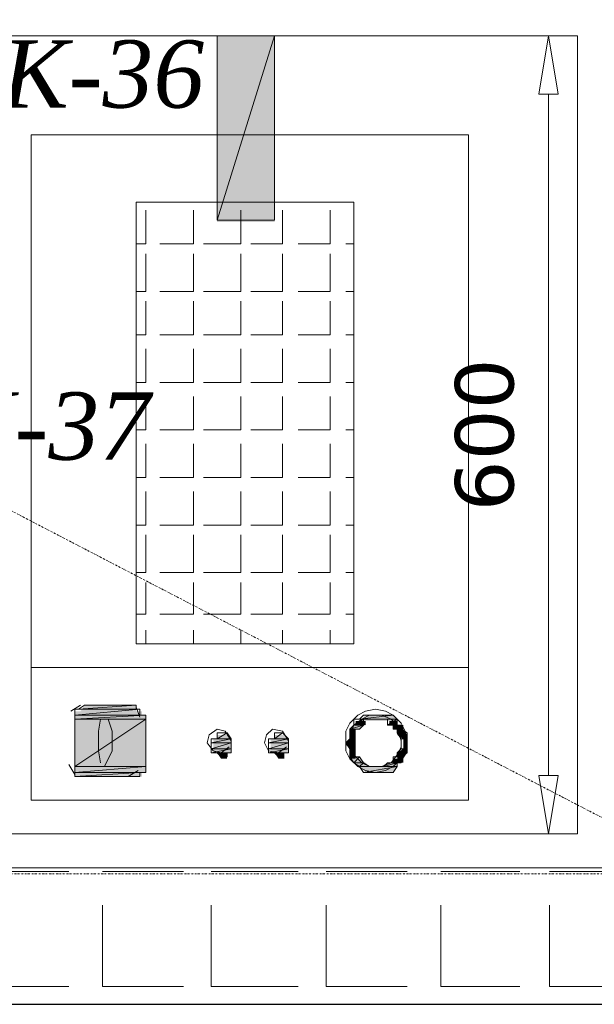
# Model space of a CAD drawing. Header units: millimetres. Extents: x 140304 to 319987, y -10756 to 142544.
# Tile 100 of 203: x 147738 to 148169, y 87578 to 88316. Entities that reach past the tile are written whole.
import ezdxf

# ---------------------------------------------------------------- set-up
doc = ezdxf.new("R2010")
doc.units = ezdxf.units.MM
doc.header["$LTSCALE"] = 10
doc.header["$PDMODE"] = 35
doc.header["$PDSIZE"] = -1000
doc.linetypes.add('DASHDOT', pattern=[1, 0.5, -0.25, 0, -0.25])
doc.layers.get('0').update_dxf_attribs({"linetype": 'CONTINUOUS'})
doc.layers.get('Defpoints').update_dxf_attribs({"color": 253, "linetype": 'CONTINUOUS'})
doc.layers.add('A wall', color=1, linetype='CONTINUOUS', lineweight=15)
doc.layers.add('EQUIPMENT', color=13, linetype='CONTINUOUS', lineweight=18)
doc.layers.add('H', color=7, linetype='CONTINUOUS', lineweight=53, true_color=0x0000d1)
doc.layers.add('hatch', color=7, linetype='CONTINUOUS', lineweight=0, true_color=0x919191)
doc.layers.add('TEXT', color=150, linetype='CONTINUOUS')
doc.styles.get("Standard").update_dxf_attribs({"font": 'verdana.ttf'})
doc.dimstyles.new('LBF 50', dxfattribs={"dimscale": 25, "dimtxt": 1.75, "dimasz": 1.75, "dimexe": 1, "dimexo": 1, "dimgap": 1, "dimtad": 1, "dimdec": 0, "dimrnd": 5, "dimzin": 12, "dimdsep": 46, "dimtxsty": 'Standard', "dimblk": 'CLOSEDBLANK', "dimcen": 0, "dimclrd": 256, "dimclre": 256, "dimclrt": 256, "dimadec": 0, "dimazin": 3, "dimtfac": 1, "dimtdec": 0, "dimtofl": 0, "dimtmove": 0, "dimatfit": 3, "dimldrblk": 'CLOSEDBLANK', "dimfxl": 0.18, "dimtolj": 1, "dimtzin": 0, "dimlwd": -1, "dimlwe": -1, "dimarcsym": 0})

# ---------------------------------------------------------------- blocks, each defined once
blk = doc.blocks.new('_ClosedBlank')
at = {"color": 0, "linetype": 'ByBlock', "lineweight": -2}
for p, q in [((-1, 0.167), (0, 0)), ((-1, 0.167), (-1, -0.167)), ((0, 0), (-1, -0.167))]:
    blk.add_line(p, q, dxfattribs=at)
blk = doc.blocks.new('*D302')
at = {"layer": 'Defpoints', "color": 0, "ltscale": 0.25, "transparency": 16777216}
for p in [(148181.09, 88303.68), (148134.3, 87705.95), (148181.09, 87705.95)]:
    blk.add_point(p, dxfattribs=at)
at = {"layer": 'EQUIPMENT', "ltscale": 0.25, "transparency": 16777216}
for p, q in [((148156.09, 88303.68), (148109.3, 88303.68)), ((148134.3, 88259.93), (148134.3, 87749.7)), ((148156.09, 87705.95), (148109.3, 87705.95))]:
    blk.add_line(p, q, dxfattribs=at)
at = {"layer": 'EQUIPMENT', "ltscale": 0.25, "transparency": 16777216, "xscale": 43.75, "yscale": 43.75, "zscale": 43.75}
for p, rotation in [((148134.3, 88303.68), 90), ((148134.3, 87705.95), 270)]:
    blk.add_blockref('_ClosedBlank', p, dxfattribs=dict(at, rotation=rotation))
at = {"layer": 'EQUIPMENT', "ltscale": 0.25, "transparency": 16777216, "insert": (148086.53, 88004.81), "char_height": 43.75, "attachment_point": 5, "rotation": 90}
blk.add_mtext('\\A1;600', dxfattribs=at)
blk = doc.blocks.new('*D303')
at = {"layer": 'Defpoints', "color": 0, "ltscale": 0.25, "transparency": 16777216}
for p in [(147319.43, 88350.8), (147319.43, 88303.68), (148156.09, 88303.68)]:
    blk.add_point(p, dxfattribs=at)
at = {"layer": 'EQUIPMENT', "ltscale": 0.25, "transparency": 16777216}
for p, q in [((147319.43, 88328.68), (147319.43, 88375.8)), ((148156.09, 88328.68), (148156.09, 88375.8)), ((148112.34, 88350.8), (147363.18, 88350.8))]:
    blk.add_line(p, q, dxfattribs=at)
at = {"layer": 'EQUIPMENT', "ltscale": 0.25, "transparency": 16777216, "xscale": 43.75, "yscale": 43.75, "zscale": 43.75, "rotation": 180}
blk.add_blockref('_ClosedBlank', (147319.43, 88350.8), dxfattribs=at)
at = {"layer": 'EQUIPMENT', "ltscale": 0.25, "transparency": 16777216, "xscale": 43.75, "yscale": 43.75, "zscale": 43.75}
blk.add_blockref('_ClosedBlank', (148156.09, 88350.8), dxfattribs=at)
at = {"layer": 'EQUIPMENT', "ltscale": 0.25, "transparency": 16777216, "insert": (147737.76, 88398.67), "char_height": 43.75, "attachment_point": 5}
blk.add_mtext('\\A1;835', dxfattribs=at)

msp = doc.modelspace()

# ---------------------------------------------------------------- hatches: boundary and pattern name
at = {"layer": 'H', "linetype": 'Continuous'}
for points in [[(147885.97, 88164.27), (147885.97, 88303.68), (147929.02, 88303.68), (147929.02, 88164.27), (147885.97, 88164.27)], [(147783.64, 87797.93), (147786.59, 87802.39), (147825.18, 87802.39), (147825.18, 87797.93), (147783.64, 87797.93)], [(147779.19, 87794.99), (147779.19, 87797.93), (147829.64, 87797.93), (147829.64, 87794.99), (147779.19, 87794.99)], [(147779.19, 87790.53), (147779.19, 87794.99), (147832.58, 87794.99), (147832.58, 87790.53), (147779.19, 87790.53)], [(147992.75, 87790.53), (147997.21, 87794.99), (148017.98, 87794.99), (148020.92, 87790.53), (147992.75, 87790.53)], [(147779.19, 87756.39), (147779.19, 87790.53), (147832.58, 87790.53), (147832.58, 87756.39), (147779.19, 87756.39)], [(147985.35, 87784.56), (147989.81, 87787.5), (147997.21, 87787.5), (147992.75, 87784.56), (147985.35, 87784.56)], [(147989.81, 87787.5), (147989.81, 87790.53), (147997.21, 87790.53), (147997.21, 87787.5), (147989.81, 87787.5)], [(148015.03, 87787.5), (148015.03, 87790.53), (148020.92, 87790.53), (148020.92, 87787.5), (148015.03, 87787.5)], [(148017.98, 87784.56), (148017.98, 87787.5), (148025.38, 87787.5), (148025.38, 87784.56), (148017.98, 87784.56)], [(147885.97, 87777.16), (147885.97, 87780.1), (147893.37, 87780.1), (147896.4, 87777.16), (147885.97, 87777.16)], [(147929.02, 87777.16), (147929.02, 87780.1), (147936.42, 87780.1), (147939.36, 87777.16), (147929.02, 87777.16)], [(147985.35, 87780.1), (147985.35, 87784.56), (147989.81, 87784.56), (147989.81, 87780.1), (147985.35, 87780.1)], [(147985.35, 87777.16), (147985.35, 87780.1), (147989.81, 87780.1), (147989.81, 87777.16), (147985.35, 87777.16)], [(148020.92, 87780.1), (148020.92, 87784.56), (148025.38, 87784.56), (148028.32, 87780.1), (148020.92, 87780.1)], [(148025.38, 87777.16), (148020.92, 87780.1), (148028.32, 87780.1), (148028.32, 87777.16), (148025.38, 87777.16)], [(147883.03, 87772.71), (147883.03, 87777.16), (147896.4, 87777.16), (147896.4, 87772.71), (147883.03, 87772.71)], [(147883.03, 87769.76), (147883.03, 87772.71), (147896.4, 87772.71), (147896.4, 87769.76), (147883.03, 87769.76)], [(147925.99, 87772.71), (147925.99, 87777.16), (147939.36, 87777.16), (147939.36, 87772.71), (147925.99, 87772.71)], [(147925.99, 87769.76), (147925.99, 87772.71), (147939.36, 87772.71), (147939.36, 87769.76), (147925.99, 87769.76)], [(147982.41, 87772.71), (147985.35, 87777.16), (147989.81, 87777.16), (147989.81, 87772.71), (147982.41, 87772.71)], [(147985.35, 87769.76), (147982.41, 87772.71), (147989.81, 87772.71), (147989.81, 87769.76), (147985.35, 87769.76)], [(148025.38, 87772.71), (148025.38, 87777.16), (148028.32, 87777.16), (148028.32, 87772.71), (148025.38, 87772.71)], [(148025.38, 87769.76), (148025.38, 87772.71), (148028.32, 87772.71), (148028.32, 87769.76), (148025.38, 87769.76)], [(147883.03, 87766.74), (147883.03, 87769.76), (147896.4, 87769.76), (147896.4, 87766.74), (147883.03, 87766.74)], [(147888.91, 87762.28), (147885.97, 87766.74), (147893.37, 87766.74), (147893.37, 87762.28), (147888.91, 87762.28)], [(147925.99, 87766.74), (147925.99, 87769.76), (147939.36, 87769.76), (147939.36, 87766.74), (147925.99, 87766.74)], [(147931.96, 87762.28), (147929.02, 87766.74), (147936.42, 87766.74), (147936.42, 87762.28), (147931.96, 87762.28)], [(147985.35, 87766.74), (147985.35, 87769.76), (147989.81, 87769.76), (147989.81, 87766.74), (147985.35, 87766.74)], [(147985.35, 87762.28), (147985.35, 87766.74), (147989.81, 87766.74), (147989.81, 87762.28), (147985.35, 87762.28)], [(148020.92, 87766.74), (148025.38, 87769.76), (148028.32, 87769.76), (148028.32, 87766.74), (148020.92, 87766.74)], [(148020.92, 87762.28), (148020.92, 87766.74), (148028.32, 87766.74), (148025.38, 87762.28), (148020.92, 87762.28)], [(147989.81, 87759.34), (147985.35, 87762.28), (147992.75, 87762.28), (147997.21, 87759.34), (147989.81, 87759.34)], [(147992.75, 87756.39), (147989.81, 87759.34), (147997.21, 87759.34), (148000.15, 87756.39), (147992.75, 87756.39)], [(148010.58, 87756.39), (148015.03, 87759.34), (148020.92, 87759.34), (148020.92, 87756.39), (148010.58, 87756.39)], [(148017.98, 87759.34), (148017.98, 87762.28), (148025.38, 87762.28), (148025.38, 87759.34), (148017.98, 87759.34)], [(147779.19, 87751.94), (147779.19, 87756.39), (147832.58, 87756.39), (147832.58, 87751.94), (147779.19, 87751.94)], [(147779.19, 87748.99), (147779.19, 87751.94), (147829.64, 87751.94), (147829.64, 87748.99), (147779.19, 87748.99)], [(147997.21, 87751.94), (147992.75, 87756.39), (148020.92, 87756.39), (148017.98, 87751.94), (147997.21, 87751.94)]]:
    msp.add_hatch(color=256, dxfattribs=at).paths.add_polyline_path(points)

# ---------------------------------------------------------------- linework, layer by layer
msp.add_lwpolyline([(144273.19, 87578.39), (155534.29, 87578.39)])
at = {"layer": 'A wall', "ltscale": 0.25}
for points in [[(152566.57, 87680.72), (141919.52, 87680.72)], [(141817.19, 87578.39), (152566.57, 87578.39)]]:
    msp.add_lwpolyline(points, dxfattribs=at)
at = {"layer": 'EQUIPMENT', "color": 6, "linetype": 'DASHDOT', "ltscale": 0.25}
msp.add_line((146425.28, 88626.18), (148255.28, 87676.18), dxfattribs=at)
msp.add_lwpolyline([(148255.28, 88626.18), (148255.28, 87676.18), (146425.28, 87676.18), (146425.28, 88626.18)], close=True, dxfattribs=at)
at = {"layer": 'EQUIPMENT'}
for points in [[(148155.87, 88303.68), (147319.43, 88303.68)], [(147885.97, 88165.7), (147929.02, 88303.68)], [(147885.97, 88165.7), (147929.02, 88303.68)], [(147929.02, 88303.68), (147885.97, 88303.68)], [(147885.97, 88303.68), (147885.97, 88165.7)], [(147929.02, 88303.68), (147929.02, 88165.7)], [(148155.87, 87705.95), (148155.87, 88303.68)], [(148074.31, 88229.52), (147746.56, 88229.52)], [(147746.56, 88229.52), (147746.56, 87731.17)], [(148074.31, 87731.17), (148074.31, 88229.52)], [(147988.3, 88179.07), (147825.18, 88179.07)], [(147825.18, 88179.07), (147825.18, 87848.38)], [(147988.3, 87848.38), (147988.3, 88179.07)], [(147832.58, 88147.96), (147832.58, 88173.1)], [(147868.14, 88147.96), (147868.14, 88173.1)], [(147903.79, 88147.96), (147903.79, 88173.1)], [(147934.9, 88147.96), (147934.9, 88173.1)], [(147970.55, 88147.96), (147970.55, 88173.1)], [(147929.02, 88165.7), (147885.97, 88165.7)], [(147832.58, 88147.96), (147825.18, 88147.96)], [(147868.14, 88147.96), (147843, 88147.96)], [(147903.79, 88147.96), (147875.63, 88147.96)], [(147934.9, 88147.96), (147911.19, 88147.96)], [(147970.55, 88147.96), (147946.76, 88147.96)], [(147988.3, 88147.96), (147982.41, 88147.96)], [(147832.58, 88112.31), (147832.58, 88140.47)], [(147868.14, 88112.31), (147868.14, 88140.47)], [(147903.79, 88112.31), (147903.79, 88140.47)], [(147934.9, 88112.31), (147934.9, 88140.47)], [(147970.55, 88112.31), (147970.55, 88140.47)], [(147832.58, 88112.31), (147825.18, 88112.31)], [(147868.14, 88112.31), (147843, 88112.31)], [(147903.79, 88112.31), (147875.63, 88112.31)], [(147934.9, 88112.31), (147911.19, 88112.31)], [(147970.55, 88112.31), (147946.76, 88112.31)], [(147988.3, 88112.31), (147982.41, 88112.31)], [(147832.58, 88079.68), (147832.58, 88104.91)], [(147868.14, 88079.68), (147868.14, 88104.91)], [(147903.79, 88079.68), (147903.79, 88104.91)], [(147934.9, 88079.68), (147934.9, 88104.91)], [(147970.55, 88079.68), (147970.55, 88104.91)], [(147832.58, 88079.68), (147825.18, 88079.68)], [(147868.14, 88079.68), (147843, 88079.68)], [(147903.79, 88079.68), (147875.63, 88079.68)], [(147934.9, 88079.68), (147911.19, 88079.68)], [(147970.55, 88079.68), (147946.76, 88079.68)], [(147988.3, 88079.68), (147982.41, 88079.68)], [(147832.58, 88044.12), (147832.58, 88069.34)], [(147868.14, 88044.12), (147868.14, 88069.34)], [(147903.79, 88044.12), (147903.79, 88069.34)], [(147934.9, 88044.12), (147934.9, 88069.34)], [(147970.55, 88044.12), (147970.55, 88069.34)], [(147832.58, 88044.12), (147825.18, 88044.12)], [(147868.14, 88044.12), (147843, 88044.12)], [(147903.79, 88044.12), (147875.63, 88044.12)], [(147934.9, 88044.12), (147911.19, 88044.12)], [(147970.55, 88044.12), (147946.76, 88044.12)], [(147988.3, 88044.12), (147982.41, 88044.12)], [(147832.58, 88008.55), (147832.58, 88033.69)], [(147868.14, 88008.55), (147868.14, 88033.69)], [(147903.79, 88008.55), (147903.79, 88033.69)], [(147934.9, 88008.55), (147934.9, 88033.69)], [(147970.55, 88008.55), (147970.55, 88033.69)], [(147832.58, 88008.55), (147825.18, 88008.55)], [(147868.14, 88008.55), (147843, 88008.55)], [(147903.79, 88008.55), (147875.63, 88008.55)], [(147934.9, 88008.55), (147911.19, 88008.55)], [(147970.55, 88008.55), (147946.76, 88008.55)], [(147988.3, 88008.55), (147982.41, 88008.55)], [(147832.58, 87972.9), (147832.58, 87998.13)], [(147868.14, 87972.9), (147868.14, 87998.13)], [(147903.79, 87972.9), (147903.79, 87998.13)], [(147934.9, 87972.9), (147934.9, 87998.13)], [(147970.55, 87972.9), (147970.55, 87998.13)], [(147832.58, 87972.9), (147825.18, 87972.9)], [(147868.14, 87972.9), (147843, 87972.9)], [(147903.79, 87972.9), (147875.63, 87972.9)], [(147934.9, 87972.9), (147911.19, 87972.9)], [(147970.55, 87972.9), (147946.76, 87972.9)], [(147988.3, 87972.9), (147982.41, 87972.9)], [(147832.58, 87937.34), (147832.58, 87962.56)], [(147868.14, 87937.34), (147868.14, 87962.56)], [(147903.79, 87937.34), (147903.79, 87962.56)], [(147934.9, 87937.34), (147934.9, 87962.56)], [(147970.55, 87937.34), (147970.55, 87962.56)], [(147832.58, 87937.34), (147825.18, 87937.34)], [(147868.14, 87937.34), (147843, 87937.34)], [(147903.79, 87937.34), (147875.63, 87937.34)], [(147934.9, 87937.34), (147911.19, 87937.34)], [(147970.55, 87937.34), (147946.76, 87937.34)], [(147988.3, 87937.34), (147982.41, 87937.34)], [(147832.58, 87901.77), (147832.58, 87929.94)], [(147868.14, 87901.77), (147868.14, 87929.94)], [(147903.79, 87901.77), (147903.79, 87929.94)], [(147934.9, 87901.77), (147934.9, 87929.94)], [(147970.55, 87901.77), (147970.55, 87929.94)], [(147832.58, 87901.77), (147825.18, 87901.77)], [(147868.14, 87901.77), (147843, 87901.77)], [(147903.79, 87901.77), (147875.63, 87901.77)], [(147934.9, 87901.77), (147911.19, 87901.77)], [(147970.55, 87901.77), (147946.76, 87901.77)], [(147988.3, 87901.77), (147982.41, 87901.77)], [(147832.58, 87870.58), (147832.58, 87894.29)], [(147868.14, 87870.58), (147868.14, 87894.29)], [(147903.79, 87870.58), (147903.79, 87894.29)], [(147934.9, 87870.58), (147934.9, 87894.29)], [(147970.55, 87870.58), (147970.55, 87894.29)], [(147832.58, 87870.58), (147825.18, 87870.58)], [(147868.14, 87870.58), (147843, 87870.58)], [(147903.79, 87870.58), (147875.63, 87870.58)], [(147934.9, 87870.58), (147911.19, 87870.58)], [(147970.55, 87870.58), (147946.76, 87870.58)], [(147988.3, 87870.58), (147982.41, 87870.58)], [(147832.58, 87848.38), (147832.58, 87858.72)], [(147868.14, 87848.38), (147868.14, 87858.72)], [(147903.79, 87848.38), (147903.79, 87858.72)], [(147934.9, 87848.38), (147934.9, 87858.72)], [(147970.55, 87848.38), (147970.55, 87858.72)], [(147825.18, 87848.38), (147988.3, 87848.38)], [(147746.56, 87830.55), (148074.31, 87830.55)], [(147783.64, 87802.39), (147776.24, 87797.93)], [(147782.13, 87799.36), (147825.18, 87802.39)], [(147782.13, 87799.36), (147825.18, 87802.39)], [(147786.59, 87802.39), (147782.13, 87799.36)], [(147825.18, 87802.39), (147786.59, 87802.39)], [(147822.24, 87802.39), (147786.59, 87802.39)], [(147786.59, 87802.39), (147822.24, 87802.39)], [(147822.24, 87802.39), (147786.59, 87802.39)], [(147786.59, 87802.39), (147825.18, 87802.39)], [(147822.24, 87802.39), (147786.59, 87802.39)], [(147825.18, 87802.39), (147822.24, 87802.39)], [(147825.18, 87802.39), (147825.18, 87799.36)], [(147779.19, 87794.99), (147828.12, 87799.36)], [(147779.19, 87794.99), (147828.12, 87799.36)], [(147828.12, 87799.36), (147779.19, 87799.36)], [(147779.19, 87799.36), (147779.19, 87794.99)], [(147828.12, 87799.36), (147779.19, 87799.36)], [(147779.19, 87799.36), (147782.13, 87799.36)], [(147779.19, 87799.36), (147828.12, 87799.36)], [(147828.12, 87799.36), (147779.19, 87799.36)], [(147779.19, 87791.96), (147832.58, 87794.99)], [(147779.19, 87791.96), (147832.58, 87794.99)], [(147832.58, 87794.99), (147779.19, 87794.99)], [(147779.19, 87794.99), (147779.19, 87791.96)], [(147832.58, 87794.99), (147779.19, 87794.99)], [(147779.19, 87794.99), (147832.58, 87794.99)], [(147779.19, 87794.99), (147832.58, 87794.99)], [(147832.58, 87794.99), (147779.19, 87794.99)], [(147828.12, 87794.99), (147779.19, 87794.99)], [(147779.19, 87794.99), (147828.12, 87794.99)], [(147828.12, 87794.99), (147779.19, 87794.99)], [(147779.19, 87794.99), (147832.58, 87794.99)], [(147828.12, 87794.99), (147779.19, 87794.99)], [(147782.13, 87799.36), (147828.12, 87799.36)], [(147828.12, 87799.36), (147782.13, 87799.36)], [(147782.13, 87799.36), (147828.12, 87799.36)], [(147828.12, 87799.36), (147782.13, 87799.36)], [(147782.13, 87799.36), (147828.12, 87799.36)], [(147825.18, 87799.36), (147782.13, 87799.36)], [(147782.13, 87799.36), (147825.18, 87799.36)], [(147825.18, 87799.36), (147782.13, 87799.36)], [(147782.13, 87799.36), (147828.12, 87799.36)], [(147825.18, 87799.36), (147782.13, 87799.36)], [(147828.12, 87793.47), (147825.18, 87800.87)], [(147828.12, 87799.36), (147825.18, 87799.36)], [(147828.12, 87799.36), (147828.12, 87794.99)], [(147828.12, 87799.36), (147828.12, 87799.36)], [(147828.12, 87799.36), (147828.12, 87799.36)], [(147832.58, 87794.99), (147828.12, 87794.99)], [(147832.58, 87794.99), (147832.58, 87791.96)], [(147832.58, 87794.99), (147832.58, 87794.99)], [(147832.58, 87794.99), (147832.58, 87794.99)], [(147991.32, 87794.99), (147985.35, 87789.02)], [(147997.21, 87797.93), (147991.32, 87794.99)], [(147992.75, 87791.96), (148017.98, 87794.99)], [(147992.75, 87791.96), (148017.98, 87794.99)], [(147995.69, 87794.99), (147992.75, 87791.96)], [(148000.15, 87794.99), (147994.27, 87791.96)], [(148017.98, 87794.99), (147995.69, 87794.99)], [(148017.98, 87794.99), (147995.69, 87794.99)], [(147995.69, 87794.99), (148010.58, 87794.99)], [(147995.69, 87794.99), (148010.58, 87794.99)], [(148000.15, 87794.99), (147995.69, 87794.99)], [(148004.61, 87799.36), (147997.21, 87797.93)], [(148010.58, 87794.99), (148000.15, 87794.99)], [(148010.58, 87794.99), (148000.15, 87794.99)], [(148000.15, 87794.99), (148006.12, 87794.99)], [(148000.15, 87794.99), (148006.12, 87794.99)], [(148003.18, 87794.99), (148000.15, 87794.99)], [(148009.06, 87794.99), (148000.15, 87794.99)], [(148006.12, 87794.99), (148003.18, 87794.99)], [(148012.01, 87797.93), (148004.61, 87799.36)], [(148006.12, 87794.99), (148010.58, 87794.99)], [(148016.46, 87791.96), (148009.06, 87794.99)], [(148010.58, 87794.99), (148017.98, 87794.99)], [(148017.98, 87794.99), (148012.01, 87797.93)], [(148017.98, 87794.99), (148020.92, 87791.96)], [(148023.95, 87789.02), (148017.98, 87794.99)], [(147779.19, 87756.39), (147832.58, 87791.96)], [(147779.19, 87756.39), (147832.58, 87791.96)], [(147832.58, 87791.96), (147779.19, 87791.96)], [(147779.19, 87791.96), (147779.19, 87756.39)], [(147832.58, 87791.96), (147779.19, 87791.96)], [(147779.19, 87791.96), (147779.19, 87756.39)], [(147798.44, 87791.96), (147797.01, 87783.05)], [(147804.41, 87791.96), (147798.44, 87791.96)], [(147807.35, 87783.05), (147804.41, 87791.96)], [(147832.58, 87791.96), (147832.58, 87756.39)], [(147832.58, 87756.39), (147832.58, 87791.96)], [(147985.35, 87789.02), (147982.41, 87783.05)], [(147985.35, 87784.56), (147995.69, 87787.5)], [(147985.35, 87784.56), (147995.69, 87787.5)], [(147988.3, 87787.5), (147985.35, 87784.56)], [(147988.3, 87787.5), (147985.35, 87780.1)], [(147988.3, 87787.5), (147995.69, 87791.96)], [(147988.3, 87787.5), (147995.69, 87791.96)], [(147995.69, 87791.96), (147988.3, 87791.96)], [(147988.3, 87791.96), (147988.3, 87787.5)], [(147995.69, 87791.96), (147988.3, 87791.96)], [(147988.3, 87791.96), (148000.15, 87791.96)], [(147988.3, 87791.96), (148000.15, 87791.96)], [(147992.75, 87791.96), (147988.3, 87791.96)], [(147994.27, 87791.96), (147988.3, 87787.5)], [(147995.69, 87787.5), (147988.3, 87787.5)], [(147988.3, 87787.5), (147995.69, 87787.5)], [(147995.69, 87787.5), (147988.3, 87787.5)], [(147995.69, 87787.5), (147988.3, 87787.5)], [(147988.3, 87787.5), (147995.69, 87787.5)], [(147995.69, 87787.5), (147988.3, 87787.5)], [(148000.15, 87791.96), (147992.75, 87791.96)], [(148003.18, 87791.96), (147992.75, 87791.96)], [(147992.75, 87791.96), (148003.18, 87791.96)], [(148003.18, 87791.96), (147992.75, 87791.96)], [(147992.75, 87791.96), (148000.15, 87791.96)], [(147992.75, 87791.96), (148020.92, 87791.96)], [(148020.92, 87791.96), (147992.75, 87791.96)], [(148020.92, 87791.96), (147992.75, 87791.96)], [(147992.75, 87791.96), (148020.92, 87791.96)], [(148020.92, 87791.96), (147992.75, 87791.96)], [(147995.69, 87787.5), (147992.75, 87784.56)], [(147995.69, 87791.96), (147995.69, 87787.5)], [(148000.15, 87791.96), (147995.69, 87791.96)], [(147995.69, 87787.5), (147995.69, 87787.5)], [(148000.15, 87791.96), (148003.18, 87791.96)], [(148020.92, 87791.96), (148006.12, 87791.96)], [(148006.12, 87791.96), (148010.58, 87791.96)], [(148020.92, 87791.96), (148010.58, 87791.96)], [(148010.58, 87791.96), (148013.52, 87791.96)], [(148020.92, 87791.96), (148010.58, 87791.96)], [(148010.58, 87791.96), (148020.92, 87791.96)], [(148010.58, 87791.96), (148020.92, 87791.96)], [(148013.52, 87787.5), (148020.92, 87791.96)], [(148013.52, 87787.5), (148020.92, 87791.96)], [(148020.92, 87791.96), (148013.52, 87791.96)], [(148013.52, 87791.96), (148013.52, 87787.5)], [(148020.92, 87791.96), (148013.52, 87791.96)], [(148013.52, 87791.96), (148020.92, 87791.96)], [(148013.52, 87791.96), (148020.92, 87791.96)], [(148017.98, 87787.5), (148013.52, 87787.5)], [(148013.52, 87787.5), (148017.98, 87787.5)], [(148020.92, 87787.5), (148013.52, 87787.5)], [(148020.92, 87787.5), (148016.46, 87791.96)], [(148017.98, 87784.56), (148023.95, 87787.5)], [(148017.98, 87784.56), (148023.95, 87787.5)], [(148023.95, 87787.5), (148017.98, 87787.5)], [(148017.98, 87787.5), (148017.98, 87784.56)], [(148023.95, 87787.5), (148017.98, 87787.5)], [(148017.98, 87787.5), (148020.92, 87787.5)], [(148020.92, 87791.96), (148020.92, 87787.5)], [(148020.92, 87791.96), (148020.92, 87791.96)], [(148020.92, 87791.96), (148020.92, 87791.96)], [(148020.92, 87791.96), (148020.92, 87791.96)], [(148020.92, 87787.5), (148023.95, 87787.5)], [(148023.95, 87775.65), (148020.92, 87787.5)], [(148026.89, 87783.05), (148023.95, 87789.02)], [(148023.95, 87787.5), (148023.95, 87784.56)], [(147797.01, 87783.05), (147797.01, 87775.65)], [(147807.35, 87775.65), (147807.35, 87783.05)], [(147880.08, 87780.1), (147878.57, 87774.22)], [(147885.97, 87784.56), (147880.08, 87780.1)], [(147891.94, 87783.05), (147885.97, 87784.56)], [(147885.97, 87777.16), (147893.37, 87781.62)], [(147885.97, 87777.16), (147893.37, 87781.62)], [(147893.37, 87781.62), (147885.97, 87781.62)], [(147885.97, 87781.62), (147885.97, 87777.16)], [(147893.37, 87781.62), (147885.97, 87781.62)], [(147885.97, 87781.62), (147888.91, 87781.62)], [(147885.97, 87781.62), (147893.37, 87781.62)], [(147893.37, 87781.62), (147885.97, 87781.62)], [(147888.91, 87781.62), (147893.37, 87781.62)], [(147888.91, 87781.62), (147888.91, 87781.62)], [(147888.91, 87781.62), (147888.91, 87781.62)], [(147888.91, 87781.62), (147893.37, 87781.62)], [(147893.37, 87781.62), (147888.91, 87781.62)], [(147896.4, 87775.65), (147891.94, 87783.05)], [(147893.37, 87781.62), (147896.4, 87777.16)], [(147893.37, 87781.62), (147893.37, 87781.62)], [(147923.05, 87780.1), (147921.54, 87774.22)], [(147927.51, 87784.56), (147923.05, 87780.1)], [(147934.9, 87783.05), (147927.51, 87784.56)], [(147929.02, 87777.16), (147934.9, 87781.62)], [(147929.02, 87777.16), (147934.9, 87781.62)], [(147934.9, 87781.62), (147929.02, 87781.62)], [(147929.02, 87781.62), (147929.02, 87777.16)], [(147934.9, 87781.62), (147929.02, 87781.62)], [(147929.02, 87781.62), (147931.96, 87781.62)], [(147929.02, 87781.62), (147934.9, 87781.62)], [(147934.9, 87781.62), (147929.02, 87781.62)], [(147931.96, 87781.62), (147934.9, 87781.62)], [(147931.96, 87781.62), (147931.96, 87781.62)], [(147931.96, 87781.62), (147931.96, 87781.62)], [(147931.96, 87781.62), (147934.9, 87781.62)], [(147934.9, 87781.62), (147931.96, 87781.62)], [(147939.36, 87775.65), (147934.9, 87783.05)], [(147934.9, 87781.62), (147939.36, 87777.16)], [(147934.9, 87781.62), (147934.9, 87781.62)], [(147982.41, 87783.05), (147982.41, 87775.65)], [(147985.35, 87781.62), (147985.35, 87784.56)], [(147985.35, 87784.56), (147985.35, 87781.62)], [(147992.75, 87784.56), (147985.35, 87784.56)], [(147985.35, 87784.56), (147992.75, 87784.56)], [(147992.75, 87784.56), (147985.35, 87784.56)], [(147985.35, 87784.56), (147988.3, 87784.56)], [(147985.35, 87784.56), (147992.75, 87784.56)], [(147992.75, 87784.56), (147985.35, 87784.56)], [(147992.75, 87784.56), (147985.35, 87784.56)], [(147985.35, 87784.56), (147992.75, 87784.56)], [(147992.75, 87784.56), (147985.35, 87784.56)], [(147985.35, 87777.16), (147985.35, 87781.62)], [(147985.35, 87781.62), (147985.35, 87777.16)], [(147985.35, 87781.62), (147988.3, 87781.62)], [(147988.3, 87781.62), (147985.35, 87781.62)], [(147988.3, 87781.62), (147985.35, 87781.62)], [(147985.35, 87781.62), (147988.3, 87781.62)], [(147985.35, 87780.1), (147985.35, 87771.19)], [(147988.3, 87781.62), (147988.3, 87784.56)], [(147988.3, 87784.56), (147988.3, 87781.62)], [(147988.3, 87784.56), (147992.75, 87784.56)], [(147988.3, 87777.16), (147988.3, 87781.62)], [(147988.3, 87781.62), (147988.3, 87777.16)], [(147992.75, 87784.56), (147992.75, 87784.56)], [(148020.92, 87784.56), (148017.98, 87784.56)], [(148017.98, 87784.56), (148020.92, 87784.56)], [(148023.95, 87784.56), (148017.98, 87784.56)], [(148020.92, 87781.62), (148023.95, 87784.56)], [(148020.92, 87781.62), (148020.92, 87784.56)], [(148020.92, 87784.56), (148020.92, 87781.62)], [(148020.92, 87784.56), (148023.95, 87784.56)], [(148023.95, 87784.56), (148020.92, 87784.56)], [(148023.95, 87784.56), (148020.92, 87784.56)], [(148020.92, 87784.56), (148023.95, 87784.56)], [(148023.95, 87777.16), (148020.92, 87781.62)], [(148020.92, 87781.62), (148023.95, 87777.16)], [(148020.92, 87781.62), (148028.32, 87781.62)], [(148028.32, 87781.62), (148020.92, 87781.62)], [(148028.32, 87781.62), (148020.92, 87781.62)], [(148020.92, 87781.62), (148028.32, 87781.62)], [(148028.32, 87781.62), (148020.92, 87781.62)], [(148023.95, 87784.56), (148028.32, 87781.62)], [(148023.95, 87784.56), (148023.95, 87784.56)], [(148023.95, 87784.56), (148023.95, 87784.56)], [(148028.32, 87775.65), (148026.89, 87783.05)], [(148028.32, 87777.16), (148028.32, 87781.62)], [(148028.32, 87781.62), (148028.32, 87777.16)], [(148028.32, 87781.62), (148028.32, 87781.62)], [(147797.01, 87775.65), (147797.01, 87768.25)], [(147807.35, 87768.25), (147807.35, 87775.65)], [(147878.57, 87774.22), (147883.03, 87768.25)], [(147881.51, 87774.22), (147896.4, 87777.16)], [(147881.51, 87774.22), (147896.4, 87777.16)], [(147896.4, 87777.16), (147881.51, 87777.16)], [(147881.51, 87777.16), (147881.51, 87774.22)], [(147896.4, 87777.16), (147881.51, 87777.16)], [(147881.51, 87777.16), (147885.97, 87777.16)], [(147881.51, 87777.16), (147896.4, 87777.16)], [(147896.4, 87777.16), (147881.51, 87777.16)], [(147881.51, 87769.76), (147896.4, 87774.22)], [(147881.51, 87769.76), (147896.4, 87774.22)], [(147896.4, 87774.22), (147881.51, 87774.22)], [(147881.51, 87774.22), (147881.51, 87769.76)], [(147896.4, 87774.22), (147881.51, 87774.22)], [(147881.51, 87774.22), (147896.4, 87774.22)], [(147881.51, 87774.22), (147896.4, 87774.22)], [(147896.4, 87774.22), (147881.51, 87774.22)], [(147896.4, 87774.22), (147881.51, 87774.22)], [(147881.51, 87774.22), (147896.4, 87774.22)], [(147896.4, 87774.22), (147881.51, 87774.22)], [(147881.51, 87774.22), (147896.4, 87774.22)], [(147896.4, 87774.22), (147881.51, 87774.22)], [(147885.97, 87777.16), (147896.4, 87777.16)], [(147896.4, 87777.16), (147885.97, 87777.16)], [(147885.97, 87777.16), (147896.4, 87777.16)], [(147896.4, 87777.16), (147885.97, 87777.16)], [(147885.97, 87777.16), (147896.4, 87777.16)], [(147896.4, 87777.16), (147885.97, 87777.16)], [(147896.4, 87777.16), (147896.4, 87774.22)], [(147896.4, 87777.16), (147896.4, 87777.16)], [(147896.4, 87777.16), (147896.4, 87777.16)], [(147896.4, 87774.22), (147896.4, 87769.76)], [(147896.4, 87774.22), (147896.4, 87774.22)], [(147896.4, 87774.22), (147896.4, 87774.22)], [(147896.4, 87774.22), (147896.4, 87774.22)], [(147921.54, 87774.22), (147924.56, 87768.25)], [(147924.56, 87774.22), (147939.36, 87777.16)], [(147924.56, 87774.22), (147939.36, 87777.16)], [(147939.36, 87777.16), (147924.56, 87777.16)], [(147924.56, 87777.16), (147924.56, 87774.22)], [(147939.36, 87777.16), (147924.56, 87777.16)], [(147924.56, 87777.16), (147929.02, 87777.16)], [(147924.56, 87777.16), (147939.36, 87777.16)], [(147939.36, 87777.16), (147924.56, 87777.16)], [(147924.56, 87769.76), (147939.36, 87774.22)], [(147924.56, 87769.76), (147939.36, 87774.22)], [(147939.36, 87774.22), (147924.56, 87774.22)], [(147924.56, 87774.22), (147924.56, 87769.76)], [(147939.36, 87774.22), (147924.56, 87774.22)], [(147924.56, 87774.22), (147939.36, 87774.22)], [(147924.56, 87774.22), (147939.36, 87774.22)], [(147939.36, 87774.22), (147924.56, 87774.22)], [(147939.36, 87774.22), (147924.56, 87774.22)], [(147924.56, 87774.22), (147939.36, 87774.22)], [(147939.36, 87774.22), (147924.56, 87774.22)], [(147924.56, 87774.22), (147939.36, 87774.22)], [(147939.36, 87774.22), (147924.56, 87774.22)], [(147929.02, 87777.16), (147939.36, 87777.16)], [(147939.36, 87777.16), (147929.02, 87777.16)], [(147929.02, 87777.16), (147939.36, 87777.16)], [(147939.36, 87777.16), (147929.02, 87777.16)], [(147929.02, 87777.16), (147939.36, 87777.16)], [(147939.36, 87777.16), (147929.02, 87777.16)], [(147939.36, 87777.16), (147939.36, 87774.22)], [(147939.36, 87777.16), (147939.36, 87777.16)], [(147939.36, 87777.16), (147939.36, 87777.16)], [(147939.36, 87774.22), (147939.36, 87769.76)], [(147939.36, 87774.22), (147939.36, 87774.22)], [(147939.36, 87774.22), (147939.36, 87774.22)], [(147939.36, 87774.22), (147939.36, 87774.22)], [(147982.41, 87774.22), (147988.3, 87777.16)], [(147982.41, 87774.22), (147988.3, 87777.16)], [(147985.35, 87777.16), (147982.41, 87774.22)], [(147982.41, 87775.65), (147982.41, 87768.25)], [(147985.35, 87769.76), (147982.41, 87774.22)], [(147982.41, 87774.22), (147985.35, 87769.76)], [(147988.3, 87774.22), (147982.41, 87774.22)], [(147988.3, 87777.16), (147985.35, 87777.16)], [(147985.35, 87777.16), (147988.3, 87777.16)], [(147988.3, 87777.16), (147985.35, 87777.16)], [(147988.3, 87777.16), (147985.35, 87777.16)], [(147985.35, 87777.16), (147988.3, 87777.16)], [(147988.3, 87777.16), (147988.3, 87774.22)], [(147988.3, 87769.76), (147988.3, 87774.22)], [(147988.3, 87774.22), (147988.3, 87769.76)], [(148023.95, 87774.22), (148023.95, 87777.16)], [(148023.95, 87777.16), (148023.95, 87774.22)], [(148023.95, 87777.16), (148028.32, 87777.16)], [(148028.32, 87777.16), (148023.95, 87777.16)], [(148028.32, 87777.16), (148023.95, 87777.16)], [(148023.95, 87777.16), (148028.32, 87777.16)], [(148023.95, 87769.76), (148023.95, 87774.22)], [(148023.95, 87774.22), (148023.95, 87769.76)], [(148026.89, 87768.25), (148028.32, 87775.65)], [(148028.32, 87774.22), (148028.32, 87777.16)], [(148028.32, 87777.16), (148028.32, 87774.22)], [(148028.32, 87769.76), (148028.32, 87774.22)], [(148028.32, 87774.22), (148028.32, 87769.76)], [(147797.01, 87768.25), (147798.44, 87759.34)], [(147801.47, 87756.39), (147807.35, 87768.25)], [(147881.51, 87766.74), (147896.4, 87769.76)], [(147881.51, 87766.74), (147896.4, 87769.76)], [(147896.4, 87769.76), (147881.51, 87769.76)], [(147881.51, 87769.76), (147881.51, 87766.74)], [(147896.4, 87769.76), (147881.51, 87769.76)], [(147881.51, 87769.76), (147896.4, 87769.76)], [(147881.51, 87769.76), (147896.4, 87769.76)], [(147896.4, 87769.76), (147881.51, 87769.76)], [(147896.4, 87769.76), (147881.51, 87769.76)], [(147881.51, 87766.74), (147896.4, 87766.74)], [(147885.97, 87766.74), (147881.51, 87766.74)], [(147896.4, 87766.74), (147881.51, 87766.74)], [(147883.03, 87768.25), (147888.91, 87766.74)], [(147888.91, 87763.79), (147885.97, 87766.74)], [(147885.97, 87766.74), (147888.91, 87763.79)], [(147896.4, 87766.74), (147885.97, 87766.74)], [(147896.4, 87766.74), (147885.97, 87766.74)], [(147885.97, 87766.74), (147896.4, 87766.74)], [(147885.97, 87766.74), (147896.4, 87766.74)], [(147896.4, 87766.74), (147885.97, 87766.74)], [(147896.4, 87766.74), (147885.97, 87766.74)], [(147885.97, 87766.74), (147896.4, 87766.74)], [(147896.4, 87766.74), (147885.97, 87766.74)], [(147885.97, 87766.74), (147893.37, 87766.74)], [(147885.97, 87766.74), (147896.4, 87766.74)], [(147896.4, 87766.74), (147885.97, 87766.74)], [(147888.91, 87766.74), (147894.88, 87771.19)], [(147893.37, 87763.79), (147893.37, 87766.74)], [(147893.37, 87766.74), (147893.37, 87763.79)], [(147893.37, 87766.74), (147896.4, 87766.74)], [(147896.4, 87769.76), (147896.4, 87766.74)], [(147896.4, 87769.76), (147896.4, 87769.76)], [(147896.4, 87769.76), (147896.4, 87769.76)], [(147896.4, 87766.74), (147896.4, 87766.74)], [(147896.4, 87766.74), (147896.4, 87766.74)], [(147896.4, 87766.74), (147896.4, 87766.74)], [(147924.56, 87766.74), (147939.36, 87769.76)], [(147924.56, 87766.74), (147939.36, 87769.76)], [(147939.36, 87769.76), (147924.56, 87769.76)], [(147924.56, 87769.76), (147924.56, 87766.74)], [(147939.36, 87769.76), (147924.56, 87769.76)], [(147924.56, 87769.76), (147939.36, 87769.76)], [(147924.56, 87769.76), (147939.36, 87769.76)], [(147939.36, 87769.76), (147924.56, 87769.76)], [(147939.36, 87769.76), (147924.56, 87769.76)], [(147924.56, 87768.25), (147931.96, 87766.74)], [(147924.56, 87766.74), (147939.36, 87766.74)], [(147929.02, 87766.74), (147924.56, 87766.74)], [(147939.36, 87766.74), (147924.56, 87766.74)], [(147931.96, 87763.79), (147929.02, 87766.74)], [(147929.02, 87766.74), (147931.96, 87763.79)], [(147939.36, 87766.74), (147929.02, 87766.74)], [(147939.36, 87766.74), (147929.02, 87766.74)], [(147929.02, 87766.74), (147939.36, 87766.74)], [(147929.02, 87766.74), (147939.36, 87766.74)], [(147939.36, 87766.74), (147929.02, 87766.74)], [(147939.36, 87766.74), (147929.02, 87766.74)], [(147929.02, 87766.74), (147939.36, 87766.74)], [(147939.36, 87766.74), (147929.02, 87766.74)], [(147929.02, 87766.74), (147934.9, 87766.74)], [(147929.02, 87766.74), (147939.36, 87766.74)], [(147939.36, 87766.74), (147929.02, 87766.74)], [(147931.96, 87766.74), (147937.93, 87771.19)], [(147934.9, 87763.79), (147934.9, 87766.74)], [(147934.9, 87766.74), (147934.9, 87763.79)], [(147934.9, 87766.74), (147939.36, 87766.74)], [(147939.36, 87769.76), (147939.36, 87766.74)], [(147939.36, 87769.76), (147939.36, 87769.76)], [(147939.36, 87769.76), (147939.36, 87769.76)], [(147939.36, 87766.74), (147939.36, 87766.74)], [(147939.36, 87766.74), (147939.36, 87766.74)], [(147939.36, 87766.74), (147939.36, 87766.74)], [(147982.41, 87768.25), (147985.35, 87762.28)], [(147985.35, 87771.19), (147988.3, 87765.31)], [(147985.35, 87766.74), (147985.35, 87769.76)], [(147985.35, 87769.76), (147985.35, 87766.74)], [(147985.35, 87769.76), (147988.3, 87769.76)], [(147988.3, 87769.76), (147985.35, 87769.76)], [(147988.3, 87769.76), (147985.35, 87769.76)], [(147985.35, 87769.76), (147988.3, 87769.76)], [(147985.35, 87763.79), (147985.35, 87766.74)], [(147985.35, 87766.74), (147985.35, 87763.79)], [(147985.35, 87766.74), (147988.3, 87766.74)], [(147988.3, 87766.74), (147985.35, 87766.74)], [(147988.3, 87766.74), (147985.35, 87766.74)], [(147985.35, 87766.74), (147988.3, 87766.74)], [(147988.3, 87766.74), (147988.3, 87769.76)], [(147988.3, 87769.76), (147988.3, 87766.74)], [(147988.3, 87763.79), (147988.3, 87766.74)], [(147988.3, 87766.74), (147988.3, 87763.79)], [(147988.3, 87765.31), (147994.27, 87759.34)], [(148016.46, 87759.34), (148020.92, 87765.31)], [(148020.92, 87765.31), (148023.95, 87771.19)], [(148020.92, 87766.74), (148028.32, 87769.76)], [(148020.92, 87766.74), (148028.32, 87769.76)], [(148023.95, 87769.76), (148020.92, 87766.74)], [(148020.92, 87763.79), (148028.32, 87766.74)], [(148028.32, 87766.74), (148020.92, 87766.74)], [(148020.92, 87766.74), (148020.92, 87763.79)], [(148020.92, 87766.74), (148028.32, 87766.74)], [(148028.32, 87766.74), (148020.92, 87766.74)], [(148028.32, 87766.74), (148020.92, 87766.74)], [(148020.92, 87766.74), (148028.32, 87766.74)], [(148028.32, 87766.74), (148020.92, 87766.74)], [(148028.32, 87769.76), (148023.95, 87769.76)], [(148023.95, 87769.76), (148028.32, 87769.76)], [(148028.32, 87769.76), (148023.95, 87769.76)], [(148028.32, 87769.76), (148023.95, 87769.76)], [(148023.95, 87769.76), (148028.32, 87769.76)], [(148023.95, 87762.28), (148026.89, 87768.25)], [(148023.95, 87763.79), (148028.32, 87766.74)], [(148028.32, 87766.74), (148023.95, 87763.79)], [(148028.32, 87769.76), (148028.32, 87766.74)], [(148028.32, 87766.74), (148028.32, 87766.74)], [(147774.73, 87757.91), (147779.19, 87750.42)], [(147888.91, 87763.79), (147893.37, 87763.79)], [(147893.37, 87763.79), (147888.91, 87763.79)], [(147893.37, 87763.79), (147888.91, 87763.79)], [(147888.91, 87763.79), (147893.37, 87763.79)], [(147931.96, 87763.79), (147934.9, 87763.79)], [(147934.9, 87763.79), (147931.96, 87763.79)], [(147934.9, 87763.79), (147931.96, 87763.79)], [(147931.96, 87763.79), (147934.9, 87763.79)], [(147988.3, 87759.34), (147985.35, 87763.79)], [(147985.35, 87763.79), (147988.3, 87759.34)], [(147985.35, 87763.79), (147992.75, 87763.79)], [(147992.75, 87763.79), (147985.35, 87763.79)], [(147992.75, 87763.79), (147985.35, 87763.79)], [(147985.35, 87763.79), (147992.75, 87763.79)], [(147988.3, 87763.79), (147985.35, 87763.79)], [(147985.35, 87763.79), (147988.3, 87763.79)], [(147985.35, 87762.28), (147991.32, 87756.39)], [(147988.3, 87759.34), (147992.75, 87763.79)], [(147988.3, 87763.79), (147992.75, 87763.79)], [(147992.75, 87763.79), (147988.3, 87763.79)], [(147992.75, 87756.39), (147988.3, 87759.34)], [(147988.3, 87759.34), (147992.75, 87756.39)], [(147988.3, 87759.34), (147995.69, 87759.34)], [(147995.69, 87759.34), (147988.3, 87759.34)], [(147995.69, 87759.34), (147988.3, 87759.34)], [(147988.3, 87759.34), (147995.69, 87759.34)], [(147988.3, 87759.34), (147995.69, 87759.34)], [(147995.69, 87759.34), (147988.3, 87759.34)], [(147995.69, 87759.34), (147988.3, 87759.34)], [(147988.3, 87759.34), (147995.69, 87759.34)], [(147995.69, 87759.34), (147988.3, 87759.34)], [(147992.75, 87763.79), (147995.69, 87759.34)], [(147992.75, 87763.79), (147992.75, 87763.79)], [(147992.75, 87756.39), (147995.69, 87759.34)], [(147994.27, 87759.34), (148000.15, 87756.39)], [(147995.69, 87759.34), (148000.15, 87756.39)], [(147995.69, 87759.34), (147995.69, 87759.34)], [(147995.69, 87759.34), (147995.69, 87759.34)], [(148009.06, 87756.39), (148016.46, 87759.34)], [(148010.58, 87756.39), (148020.92, 87759.34)], [(148010.58, 87756.39), (148020.92, 87759.34)], [(148013.52, 87759.34), (148010.58, 87756.39)], [(148020.92, 87759.34), (148013.52, 87759.34)], [(148013.52, 87759.34), (148020.92, 87759.34)], [(148020.92, 87759.34), (148013.52, 87759.34)], [(148020.92, 87759.34), (148013.52, 87759.34)], [(148013.52, 87759.34), (148020.92, 87759.34)], [(148020.92, 87759.34), (148013.52, 87759.34)], [(148013.52, 87759.34), (148023.95, 87759.34)], [(148013.52, 87759.34), (148023.95, 87759.34)], [(148017.98, 87759.34), (148013.52, 87759.34)], [(148017.98, 87759.34), (148023.95, 87763.79)], [(148017.98, 87759.34), (148023.95, 87763.79)], [(148023.95, 87763.79), (148017.98, 87763.79)], [(148017.98, 87763.79), (148017.98, 87759.34)], [(148023.95, 87763.79), (148017.98, 87763.79)], [(148017.98, 87763.79), (148023.95, 87763.79)], [(148017.98, 87763.79), (148023.95, 87763.79)], [(148020.92, 87763.79), (148017.98, 87763.79)], [(148017.98, 87756.39), (148023.95, 87762.28)], [(148023.95, 87759.34), (148017.98, 87759.34)], [(148023.95, 87759.34), (148017.98, 87759.34)], [(148023.95, 87763.79), (148020.92, 87763.79)], [(148020.92, 87763.79), (148023.95, 87763.79)], [(148023.95, 87763.79), (148020.92, 87763.79)], [(148023.95, 87763.79), (148020.92, 87763.79)], [(148020.92, 87763.79), (148023.95, 87763.79)], [(148020.92, 87759.34), (148020.92, 87756.39)], [(148020.92, 87759.34), (148020.92, 87759.34)], [(148023.95, 87759.34), (148020.92, 87759.34)], [(148023.95, 87763.79), (148023.95, 87759.34)], [(148023.95, 87763.79), (148023.95, 87763.79)], [(147779.19, 87751.94), (147832.58, 87756.39)], [(147779.19, 87751.94), (147832.58, 87756.39)], [(147832.58, 87756.39), (147779.19, 87756.39)], [(147779.19, 87756.39), (147779.19, 87751.94)], [(147832.58, 87756.39), (147779.19, 87756.39)], [(147779.19, 87756.39), (147832.58, 87756.39)], [(147779.19, 87756.39), (147832.58, 87756.39)], [(147832.58, 87756.39), (147779.19, 87756.39)], [(147832.58, 87756.39), (147779.19, 87756.39)], [(147779.19, 87748.99), (147828.12, 87751.94)], [(147779.19, 87748.99), (147828.12, 87751.94)], [(147828.12, 87751.94), (147779.19, 87751.94)], [(147779.19, 87751.94), (147779.19, 87748.99)], [(147832.58, 87751.94), (147779.19, 87751.94)], [(147779.19, 87751.94), (147832.58, 87751.94)], [(147832.58, 87751.94), (147779.19, 87751.94)], [(147779.19, 87751.94), (147828.12, 87751.94)], [(147832.58, 87751.94), (147779.19, 87751.94)], [(147819.21, 87748.99), (147826.69, 87753.45)], [(147828.12, 87751.94), (147828.12, 87748.99)], [(147828.12, 87751.94), (147832.58, 87751.94)], [(147832.58, 87756.39), (147832.58, 87751.94)], [(147832.58, 87756.39), (147832.58, 87756.39)], [(147832.58, 87756.39), (147832.58, 87756.39)], [(147991.32, 87756.39), (147997.21, 87753.45)], [(148020.92, 87756.39), (147992.75, 87756.39)], [(147992.75, 87756.39), (147995.69, 87751.94)], [(148020.92, 87756.39), (147992.75, 87756.39)], [(147992.75, 87756.39), (148020.92, 87756.39)], [(147992.75, 87756.39), (148020.92, 87756.39)], [(148020.92, 87756.39), (147992.75, 87756.39)], [(148000.15, 87756.39), (147992.75, 87756.39)], [(147992.75, 87756.39), (148000.15, 87756.39)], [(148000.15, 87756.39), (147992.75, 87756.39)], [(147992.75, 87756.39), (148003.18, 87756.39)], [(148000.15, 87756.39), (147992.75, 87756.39)], [(147995.69, 87751.94), (148020.92, 87756.39)], [(147995.69, 87751.94), (148020.92, 87756.39)], [(148017.98, 87751.94), (147995.69, 87751.94)], [(147995.69, 87751.94), (148000.15, 87751.94)], [(148017.98, 87751.94), (147995.69, 87751.94)], [(147997.21, 87753.45), (148004.61, 87751.94)], [(148003.18, 87756.39), (148000.15, 87756.39)], [(148000.15, 87756.39), (148009.06, 87756.39)], [(148010.58, 87751.94), (148000.15, 87751.94)], [(148000.15, 87751.94), (148003.18, 87751.94)], [(148010.58, 87751.94), (148000.15, 87751.94)], [(148000.15, 87751.94), (148017.98, 87751.94)], [(148000.15, 87751.94), (148017.98, 87751.94)], [(148003.18, 87751.94), (148010.58, 87751.94)], [(148004.61, 87751.94), (148012.01, 87753.45)], [(148020.92, 87756.39), (148006.12, 87756.39)], [(148006.12, 87756.39), (148020.92, 87756.39)], [(148006.12, 87756.39), (148020.92, 87756.39)], [(148010.58, 87756.39), (148006.12, 87756.39)], [(148006.12, 87751.94), (148010.58, 87751.94)], [(148010.58, 87751.94), (148006.12, 87751.94)], [(148020.92, 87756.39), (148010.58, 87756.39)], [(148020.92, 87756.39), (148010.58, 87756.39)], [(148017.98, 87751.94), (148010.58, 87751.94)], [(148012.01, 87753.45), (148017.98, 87756.39)], [(148020.92, 87756.39), (148017.98, 87751.94)], [(148020.92, 87756.39), (148020.92, 87756.39)], [(148020.92, 87756.39), (148020.92, 87756.39)], [(148020.92, 87756.39), (148020.92, 87756.39)], [(147779.19, 87748.99), (147828.12, 87748.99)], [(147782.13, 87748.99), (147779.19, 87748.99)], [(147828.12, 87748.99), (147779.19, 87748.99)], [(147825.18, 87748.99), (147782.13, 87748.99)], [(147782.13, 87748.99), (147786.59, 87748.99)], [(147828.12, 87748.99), (147782.13, 87748.99)], [(147828.12, 87748.99), (147782.13, 87748.99)], [(147782.13, 87748.99), (147828.12, 87748.99)], [(147782.13, 87748.99), (147828.12, 87748.99)], [(147828.12, 87748.99), (147782.13, 87748.99)], [(147828.12, 87748.99), (147782.13, 87748.99)], [(147782.13, 87748.99), (147828.12, 87748.99)], [(147828.12, 87748.99), (147782.13, 87748.99)], [(147782.13, 87748.99), (147825.18, 87748.99)], [(147782.13, 87748.99), (147828.12, 87748.99)], [(147828.12, 87748.99), (147782.13, 87748.99)], [(147825.18, 87748.99), (147786.59, 87748.99)], [(147786.59, 87748.99), (147825.18, 87748.99)], [(147825.18, 87748.99), (147786.59, 87748.99)], [(147786.59, 87748.99), (147822.24, 87748.99)], [(147825.18, 87748.99), (147786.59, 87748.99)], [(147786.59, 87748.99), (147825.18, 87748.99)], [(147786.59, 87748.99), (147825.18, 87748.99)], [(147786.59, 87748.99), (147822.24, 87748.99)], [(147822.24, 87748.99), (147825.18, 87748.99)], [(147825.18, 87748.99), (147825.18, 87748.99)], [(147825.18, 87748.99), (147828.12, 87748.99)], [(147828.12, 87748.99), (147828.12, 87748.99)], [(147828.12, 87748.99), (147828.12, 87748.99)], [(147828.12, 87748.99), (147828.12, 87748.99)], [(147746.56, 87731.17), (148074.31, 87731.17)], [(147319.43, 87705.95), (148155.87, 87705.95)], [(146017.28, 87680.72), (149808.05, 87680.72)]]:
    msp.add_lwpolyline(points, dxfattribs=at)
at = {"layer": 'hatch', "color": 5, "true_color": 0x0e19f1}
for points in [[(147715.45, 87677.78), (147774.73, 87677.78)], [(147799.95, 87677.78), (147860.75, 87677.78)], [(147881.51, 87677.78), (147946.76, 87677.78)], [(147967.53, 87677.78), (148028.32, 87677.78)], [(148053.54, 87677.78), (148112.9, 87677.78)], [(148135.1, 87677.78), (148195.98, 87677.78)], [(147799.95, 87591.76), (147799.95, 87652.55)], [(147881.51, 87591.76), (147881.51, 87652.55)], [(147967.53, 87591.76), (147967.53, 87652.55)], [(148053.54, 87591.76), (148053.54, 87652.55)], [(148135.1, 87591.76), (148135.1, 87652.55)], [(147715.45, 87591.76), (147774.73, 87591.76)], [(147799.95, 87591.76), (147860.75, 87591.76)], [(147881.51, 87591.76), (147946.76, 87591.76)], [(147967.53, 87591.76), (148028.32, 87591.76)], [(148053.54, 87591.76), (148112.9, 87591.76)], [(148135.1, 87591.76), (148195.98, 87591.76)]]:
    msp.add_lwpolyline(points, dxfattribs=at)

# ---------------------------------------------------------------- texts
at = {"layer": 'TEXT', "color": 1, "char_height": 50.4484, "attachment_point": 7}
for s, insert in [('{\\fTimes New Roman|b0|i1|c0|p18;MK-36}', (147660.38, 88249.16)), ('{\\fTimes New Roman|b0|i1|c0|p18;MK-37}', (147619.8, 87985.51))]:
    msp.add_mtext(s, dxfattribs=dict(at, insert=insert))

# ---------------------------------------------------------------- dimensions: what is measured, and where the dimension line sits
at = {"layer": 'EQUIPMENT', "color": 6, "ltscale": 0.25}
dim = msp.add_linear_dim(base=(147319.43, 88350.8), p1=(148156.09, 88303.68), p2=(147319.43, 88303.68), dimstyle='LBF 50', dxfattribs=at)
dim.commit()
dim.dimension.update_dxf_attribs({"geometry": '*D303', "text_midpoint": (147737.76, 88398.67)})
dim = msp.add_linear_dim(base=(148134.3, 87705.95), p1=(148181.09, 88303.68), p2=(148181.09, 87705.95), angle=90, dimstyle='LBF 50', dxfattribs=at)
dim.commit()
dim.dimension.update_dxf_attribs({"geometry": '*D302', "text_midpoint": (148086.53, 88004.81)})

doc.saveas('drawing.dxf')
